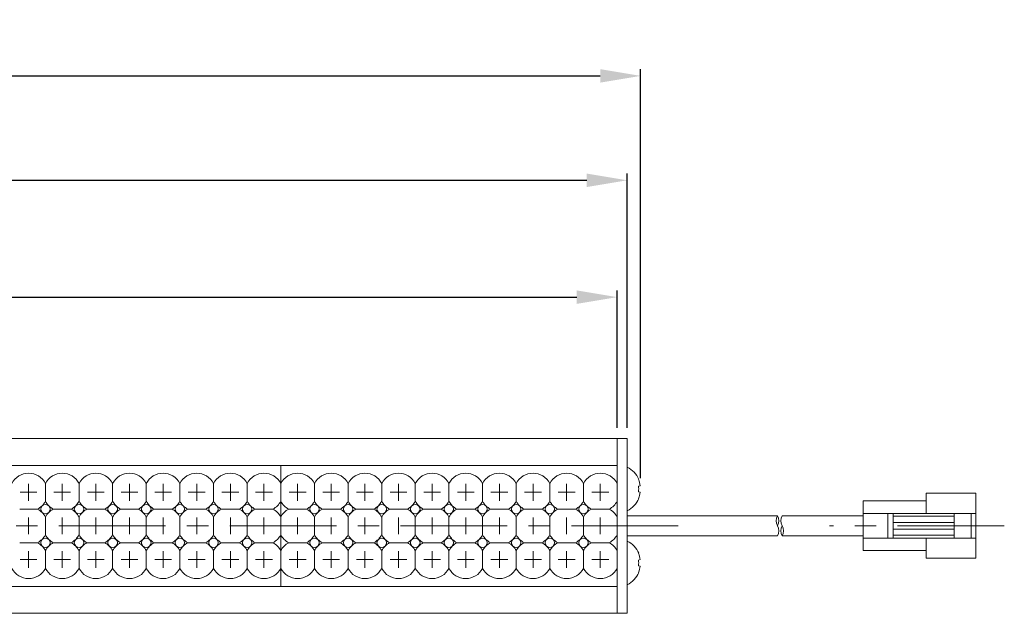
# Model space of a CAD drawing. Header units: millimetres. Extents: x -201 to 202, y 143 to 428.
# Tile 4 of 12: x -21 to 52, y 279 to 323. Entities that reach past the tile are written whole.
import ezdxf

# ---------------------------------------------------------------- set-up
doc = ezdxf.new("R2010")
doc.units = ezdxf.units.MM
doc.header["$LTSCALE"] = 0.25
doc.linetypes.add('CENTER', pattern=[50.8, 31.75, -6.35, 6.35, -6.35])
for name, color, linetype, lineweight in [('BASE', 7, 'Continuous', 20), ('CABLE', 7, 'Continuous', 20), ('CENTER', 1, 'CENTER', 9), ('DIMENSION', 6, 'Continuous', 9), ('LED LENS', 7, 'Continuous', 20), ('MXB8146', 7, 'Continuous', 20), ('SIDE PLATE', 7, 'Continuous', 20)]:
    doc.layers.add(name, color=color, linetype=linetype, lineweight=lineweight)
doc.styles.add('VS Standard', font='msgothic.ttc', dxfattribs={"height": 3})
doc.dimstyles.new('VS Standard x0.5', dxfattribs={"dimtxt": 3, "dimasz": 3, "dimexe": 0.5, "dimexo": 0.8, "dimgap": 0.5, "dimtad": 3, "dimlfac": 2, "dimrnd": 0.0001, "dimzin": 9, "dimdsep": 46, "dimtxsty": 'VS Standard', "dimcen": 0, "dimaunit": 1, "dimadec": 0, "dimazin": 2, "dimtfac": 1, "dimtmove": 0, "dimatfit": 3, "dimfxl": 1, "dimtolj": 1, "dimtzin": 0, "dimarcsym": 0})

# ---------------------------------------------------------------- blocks, each defined once
blk = doc.blocks.new('*D136')
at = {"layer": 'Defpoints', "color": 0}
for p in [(23.002, 302.422), (-76.998, 291.909), (23.002, 291.909)]:
    blk.add_point(p, dxfattribs=at)
at = {"layer": 'DIMENSION', "color": 0, "lineweight": -2}
for p, q in [((-76.998, 292.709), (-76.998, 302.922)), ((-73.998, 302.422), (20.002, 302.422)), ((23.002, 292.709), (23.002, 302.922))]:
    blk.add_line(p, q, dxfattribs=at)
at = {"layer": 'DIMENSION', "color": 0}
for points in [[(-73.998, 302.922), (-73.998, 301.922), (-76.998, 302.422)], [(20.002, 301.922), (20.002, 302.922), (23.002, 302.422)]]:
    blk.add_solid(points, dxfattribs=at)
at = {"layer": 'DIMENSION', "color": 0, "insert": (-26.998, 304.422), "char_height": 3, "attachment_point": 5, "style": 'VS Standard'}
blk.add_mtext('\\A1;200', dxfattribs=at)
blk = doc.blocks.new('*D137')
at = {"layer": 'Defpoints', "color": 0}
for p in [(23.752, 311.111), (-77.748, 291.909), (23.752, 291.909)]:
    blk.add_point(p, dxfattribs=at)
at = {"layer": 'DIMENSION', "color": 0, "lineweight": -2}
for p, q in [((-77.748, 292.709), (-77.748, 311.611)), ((-74.748, 311.111), (20.752, 311.111)), ((23.752, 292.709), (23.752, 311.611))]:
    blk.add_line(p, q, dxfattribs=at)
at = {"layer": 'DIMENSION', "color": 0}
for points in [[(-74.748, 311.611), (-74.748, 310.611), (-77.748, 311.111)], [(20.752, 310.611), (20.752, 311.611), (23.752, 311.111)]]:
    blk.add_solid(points, dxfattribs=at)
at = {"layer": 'DIMENSION', "color": 0, "insert": (-26.998, 313.111), "char_height": 3, "attachment_point": 5, "style": 'VS Standard'}
blk.add_mtext('\\A1;203', dxfattribs=at)
blk = doc.blocks.new('*D138')
at = {"layer": 'Defpoints', "color": 0}
for p in [(24.75, 318.875), (-78.75, 288.169), (24.75, 288.169)]:
    blk.add_point(p, dxfattribs=at)
at = {"layer": 'DIMENSION', "color": 0, "lineweight": -2}
for p, q in [((-78.75, 288.969), (-78.75, 319.375)), ((24.75, 288.969), (24.75, 319.375)), ((-75.75, 318.875), (21.75, 318.875))]:
    blk.add_line(p, q, dxfattribs=at)
at = {"layer": 'DIMENSION', "color": 0}
for points in [[(-75.75, 319.375), (-75.75, 318.375), (-78.75, 318.875)], [(21.75, 318.375), (21.75, 319.375), (24.75, 318.875)]]:
    blk.add_solid(points, dxfattribs=at)
at = {"layer": 'DIMENSION', "color": 0, "insert": (-27, 321.126), "char_height": 3, "attachment_point": 5, "style": 'VS Standard'}
blk.add_mtext('\\A1;\\A1;(207)', dxfattribs=at)

msp = doc.modelspace()

# ---------------------------------------------------------------- linework, layer by layer
at = {"layer": 'BASE'}
for p, q in [((-76.9975, 291.9088), (23.0025, 291.9088)), ((23.0025, 291.9088), (23.0025, 278.9088)), ((23.0025, 289.9088), (-76.9975, 289.9088)), ((-76.9975, 280.9088), (23.0025, 280.9088)), ((23.0025, 278.9088), (-76.9975, 278.9088))]:
    msp.add_line(p, q, dxfattribs=at)
at = {"layer": 'CABLE'}
for p, q in [((45.9852, 287.84), (49.6701, 287.84)), ((45.9852, 286.343), (45.9852, 287.84)), ((49.6701, 283.0036), (49.6701, 287.84)), ((41.287, 283.5794), (41.287, 287.2643)), ((41.287, 287.2643), (45.9852, 287.2643)), ((41.287, 286.343), (49.6701, 286.343)), ((43.1188, 284.5006), (43.1188, 286.343)), ((43.5291, 284.5006), (43.5291, 286.343)), ((48.0473, 284.5006), (48.0473, 286.343)), ((49.3323, 284.5006), (49.3323, 286.343)), ((34.9242, 286.1588), (23.7525, 286.1588)), ((35.2763, 286.1588), (41.287, 286.1588)), ((41.287, 286.1588), (41.287, 284.6588)), ((43.5291, 286.1296), (48.0473, 286.1296)), ((43.5291, 285.6698), (48.0473, 285.6698)), ((43.5291, 285.1739), (48.0473, 285.1739)), ((34.9243, 284.6588), (23.7525, 284.6588)), ((35.2763, 284.6588), (41.287, 284.6588)), ((41.287, 284.5006), (49.6701, 284.5006)), ((43.5291, 284.7141), (48.0473, 284.7141)), ((45.9852, 283.0036), (45.9852, 284.5006)), ((41.287, 283.5794), (45.9852, 283.5794)), ((45.9852, 283.0036), (49.6701, 283.0036))]:
    msp.add_line(p, q, dxfattribs=at)
for centre, radius, start, end in [((35.5573, 285.7903), 0.7325, 149.796415, 210.203585), ((34.2913, 285.7903), 0.7325, 329.796415, 30.203585), ((35.9094, 285.7903), 0.7325, 149.796415, 210.203585), ((34.243, 285.0403), 0.7808, 330.752118, 29.247882), ((35.9576, 285.0403), 0.7808, 150.752128, 209.247872), ((34.5989, 285.0403), 0.7774, 330.611691, 29.388309)]:
    msp.add_arc(centre, radius, start, end, dxfattribs=at)
at = {"layer": 'CENTER', "ltscale": 0.3}
for p, q in [((-20.7475, 288.5338), (-20.7475, 287.2838)), ((-18.2475, 288.5338), (-18.2475, 287.2838)), ((-15.7475, 288.5338), (-15.7475, 287.2838)), ((-13.2475, 288.5338), (-13.2475, 287.2838)), ((-10.7475, 288.5338), (-10.7475, 287.2838)), ((-8.2475, 288.5338), (-8.2475, 287.2838)), ((-5.7475, 288.5338), (-5.7475, 287.2838)), ((-3.2475, 288.5338), (-3.2475, 287.2838)), ((-0.7475, 288.5338), (-0.7475, 287.2838)), ((1.7525, 288.5338), (1.7525, 287.2838)), ((4.2525, 288.5338), (4.2525, 287.2838)), ((6.7525, 288.5338), (6.7525, 287.2838)), ((9.2525, 288.5338), (9.2525, 287.2838)), ((11.7525, 288.5338), (11.7525, 287.2838)), ((14.2525, 288.5338), (14.2525, 287.2838)), ((16.7525, 288.5338), (16.7525, 287.2838)), ((19.2525, 288.5338), (19.2525, 287.2838)), ((21.7525, 288.5338), (21.7525, 287.2838)), ((-21.3725, 287.9088), (-20.1225, 287.9088)), ((-18.8725, 287.9088), (-17.6225, 287.9088)), ((-16.3725, 287.9088), (-15.1225, 287.9088)), ((-13.8725, 287.9088), (-12.6225, 287.9088)), ((-11.3725, 287.9088), (-10.1225, 287.9088)), ((-8.8725, 287.9088), (-7.6225, 287.9088)), ((-6.3725, 287.9088), (-5.1225, 287.9088)), ((-3.8725, 287.9088), (-2.6225, 287.9088)), ((-1.3725, 287.9088), (-0.1225, 287.9088)), ((1.1275, 287.9088), (2.3775, 287.9088)), ((3.6275, 287.9088), (4.8775, 287.9088)), ((6.1275, 287.9088), (7.3775, 287.9088)), ((8.6275, 287.9088), (9.8775, 287.9088)), ((11.1275, 287.9088), (12.3775, 287.9088)), ((13.6275, 287.9088), (14.8775, 287.9088)), ((16.1275, 287.9088), (17.3775, 287.9088)), ((18.6275, 287.9088), (19.8775, 287.9088)), ((21.1275, 287.9088), (22.3775, 287.9088)), ((-20.7475, 286.0338), (-20.7475, 284.7838)), ((-18.2475, 286.0338), (-18.2475, 284.7838)), ((-15.7475, 286.0338), (-15.7475, 284.7838)), ((-13.2475, 286.0338), (-13.2475, 284.7838)), ((-10.7475, 286.0338), (-10.7475, 284.7838)), ((-8.2475, 286.0338), (-8.2475, 284.7838)), ((-5.7475, 286.0338), (-5.7475, 284.7838)), ((-3.2475, 286.0338), (-3.2475, 284.7838)), ((-0.7475, 286.0338), (-0.7475, 284.7838)), ((1.7525, 286.0338), (1.7525, 284.7838)), ((4.2525, 286.0338), (4.2525, 284.7838)), ((6.7525, 286.0338), (6.7525, 284.7838)), ((9.2525, 286.0338), (9.2525, 284.7838)), ((11.7525, 286.0338), (11.7525, 284.7838)), ((14.2525, 286.0338), (14.2525, 284.7838)), ((16.7525, 286.0338), (16.7525, 284.7838)), ((19.2525, 286.0338), (19.2525, 284.7838)), ((21.7525, 286.0338), (21.7525, 284.7838)), ((-20.7475, 283.5338), (-20.7475, 282.2838)), ((-18.2475, 283.5338), (-18.2475, 282.2838)), ((-15.7475, 283.5338), (-15.7475, 282.2838)), ((-13.2475, 283.5338), (-13.2475, 282.2838)), ((-10.7475, 283.5338), (-10.7475, 282.2838)), ((-8.2475, 283.5338), (-8.2475, 282.2838)), ((-5.7475, 283.5338), (-5.7475, 282.2838)), ((-3.2475, 283.5338), (-3.2475, 282.2838)), ((-0.7475, 283.5338), (-0.7475, 282.2838)), ((1.7525, 283.5338), (1.7525, 282.2838)), ((4.2525, 283.5338), (4.2525, 282.2838)), ((6.7525, 283.5338), (6.7525, 282.2838)), ((9.2525, 283.5338), (9.2525, 282.2838)), ((11.7525, 283.5338), (11.7525, 282.2838)), ((14.2525, 283.5338), (14.2525, 282.2838)), ((16.7525, 283.5338), (16.7525, 282.2838)), ((19.2525, 283.5338), (19.2525, 282.2838)), ((21.7525, 283.5338), (21.7525, 282.2838)), ((-21.3725, 282.9088), (-20.1225, 282.9088)), ((-18.8725, 282.9088), (-17.6225, 282.9088)), ((-16.3725, 282.9088), (-15.1225, 282.9088)), ((-13.8725, 282.9088), (-12.6225, 282.9088)), ((-11.3725, 282.9088), (-10.1225, 282.9088)), ((-8.8725, 282.9088), (-7.6225, 282.9088)), ((-6.3725, 282.9088), (-5.1225, 282.9088)), ((-3.8725, 282.9088), (-2.6225, 282.9088)), ((-1.3725, 282.9088), (-0.1225, 282.9088)), ((1.1275, 282.9088), (2.3775, 282.9088)), ((3.6275, 282.9088), (4.8775, 282.9088)), ((6.1275, 282.9088), (7.3775, 282.9088)), ((8.6275, 282.9088), (9.8775, 282.9088)), ((11.1275, 282.9088), (12.3775, 282.9088)), ((13.6275, 282.9088), (14.8775, 282.9088)), ((16.1275, 282.9088), (17.3775, 282.9088)), ((18.6275, 282.9088), (19.8775, 282.9088)), ((21.1275, 282.9088), (22.3775, 282.9088))]:
    msp.add_line(p, q, dxfattribs=at)
at = {"layer": 'CENTER'}
for p, q in [((-81.9975, 285.4203), (28.0025, 285.4203)), ((51.787, 285.4218), (38.787, 285.4218))]:
    msp.add_line(p, q, dxfattribs=at)
at = {"layer": 'LED LENS'}
for p, q in [((-1.9975, 289.9088), (-26.9975, 289.9088)), ((-1.9975, 288.5702), (-1.9975, 289.9088)), ((-1.9975, 289.9088), (-1.9975, 288.5702)), ((-1.9975, 289.9088), (-1.9975, 288.5702)), ((23.0025, 289.9088), (-1.9975, 289.9088)), ((-1.9975, 289.9088), (-1.9975, 288.5702)), ((-1.9975, 288.5587), (-1.9975, 289.8973)), ((-1.9975, 289.8973), (-1.9975, 288.5587)), ((23.0025, 288.5702), (23.0025, 289.9088)), ((23.0025, 289.9088), (23.0025, 288.5702)), ((23.0025, 289.9088), (23.0025, 288.5702)), ((-19.4975, 288.5702), (-19.4975, 287.9088)), ((-16.9975, 288.5702), (-16.9975, 287.9088)), ((-14.4975, 288.5702), (-14.4975, 287.9088)), ((-11.9975, 288.5702), (-11.9975, 287.9088)), ((-9.4975, 288.5702), (-9.4975, 287.9088)), ((-6.9975, 288.5702), (-6.9975, 287.9088)), ((-4.4975, 288.5702), (-4.4975, 287.9088)), ((-1.9975, 288.5702), (-1.9975, 287.9088)), ((-1.9975, 287.2474), (-1.9975, 288.5702)), ((-1.9975, 287.2474), (-1.9975, 288.5702)), ((-1.9975, 287.2474), (-1.9975, 288.5702)), ((-1.9975, 288.5587), (-1.9975, 287.8973)), ((-1.9975, 287.2358), (-1.9975, 288.5587)), ((0.5025, 288.5702), (0.5025, 287.9088)), ((3.0025, 288.5702), (3.0025, 287.9088)), ((5.5025, 288.5702), (5.5025, 287.9088)), ((8.0025, 288.5702), (8.0025, 287.9088)), ((10.5025, 288.5702), (10.5025, 287.9088)), ((13.0025, 288.5702), (13.0025, 287.9088)), ((15.5025, 288.5702), (15.5025, 287.9088)), ((18.0025, 288.5702), (18.0025, 287.9088)), ((20.5025, 288.5702), (20.5025, 287.9088)), ((23.0025, 288.5702), (23.0025, 287.9088)), ((23.0025, 287.2474), (23.0025, 288.5702)), ((23.0025, 287.2474), (23.0025, 288.5702)), ((-19.4975, 287.9088), (-19.4975, 287.2474)), ((-16.9975, 287.9088), (-16.9975, 287.2474)), ((-14.4975, 287.9088), (-14.4975, 287.2474)), ((-11.9975, 287.9088), (-11.9975, 287.2474)), ((-9.4975, 287.9088), (-9.4975, 287.2474)), ((-6.9975, 287.9088), (-6.9975, 287.2474)), ((-4.4975, 287.9088), (-4.4975, 287.2474)), ((-1.9975, 287.9088), (-1.9975, 287.2474)), ((-1.9975, 287.8973), (-1.9975, 287.2358)), ((0.5025, 287.9088), (0.5025, 287.2474)), ((3.0025, 287.9088), (3.0025, 287.2474)), ((5.5025, 287.9088), (5.5025, 287.2474)), ((8.0025, 287.9088), (8.0025, 287.2474)), ((10.5025, 287.9088), (10.5025, 287.2474)), ((13.0025, 287.9088), (13.0025, 287.2474)), ((15.5025, 287.9088), (15.5025, 287.2474)), ((18.0025, 287.9088), (18.0025, 287.2474)), ((20.5025, 287.9088), (20.5025, 287.2474)), ((23.0025, 287.9088), (23.0025, 287.2474)), ((-1.9975, 286.0702), (-1.9975, 287.2474)), ((-1.9975, 287.2474), (-1.9975, 286.0702)), ((-1.9975, 287.2474), (-1.9975, 286.0702)), ((-1.9975, 287.2474), (-1.9975, 286.0702)), ((-1.9975, 286.0587), (-1.9975, 287.2358)), ((-1.9975, 287.2358), (-1.9975, 286.0587)), ((23.0025, 286.0702), (23.0025, 287.2474)), ((23.0025, 287.2474), (23.0025, 286.0702)), ((23.0025, 287.2474), (23.0025, 286.0702)), ((-21.4089, 286.6588), (-20.0861, 286.6588)), ((-18.9089, 286.6588), (-17.5861, 286.6588)), ((-16.4089, 286.6588), (-15.0861, 286.6588)), ((-13.9089, 286.6588), (-12.5861, 286.6588)), ((-11.4089, 286.6588), (-10.0861, 286.6588)), ((-8.9089, 286.6588), (-7.5861, 286.6588)), ((-6.4089, 286.6588), (-5.0861, 286.6588)), ((-3.9089, 286.6588), (-2.5861, 286.6588)), ((-1.4089, 286.6588), (-0.0861, 286.6588)), ((1.0911, 286.6588), (2.4139, 286.6588)), ((3.5911, 286.6588), (4.9139, 286.6588)), ((6.0911, 286.6588), (7.4139, 286.6588)), ((8.5911, 286.6588), (9.9139, 286.6588)), ((11.0911, 286.6588), (12.4139, 286.6588)), ((13.5911, 286.6588), (14.9139, 286.6588)), ((16.0911, 286.6588), (17.4139, 286.6588)), ((18.5911, 286.6588), (19.9139, 286.6588)), ((21.0911, 286.6588), (22.4139, 286.6588)), ((-19.4975, 286.0702), (-19.4975, 285.4088)), ((-16.9975, 286.0702), (-16.9975, 285.4088)), ((-14.4975, 286.0702), (-14.4975, 285.4088)), ((-11.9975, 286.0702), (-11.9975, 285.4088)), ((-9.4975, 286.0702), (-9.4975, 285.4088)), ((-6.9975, 286.0702), (-6.9975, 285.4088)), ((-4.4975, 286.0702), (-4.4975, 285.4088)), ((-1.9975, 286.0702), (-1.9975, 285.4088)), ((-1.9975, 284.7474), (-1.9975, 286.0702)), ((-1.9975, 284.7474), (-1.9975, 286.0702)), ((-1.9975, 284.7474), (-1.9975, 286.0702)), ((-1.9975, 286.0587), (-1.9975, 285.3973)), ((-1.9975, 284.7358), (-1.9975, 286.0587)), ((0.5025, 286.0702), (0.5025, 285.4088)), ((3.0025, 286.0702), (3.0025, 285.4088)), ((5.5025, 286.0702), (5.5025, 285.4088)), ((8.0025, 286.0702), (8.0025, 285.4088)), ((10.5025, 286.0702), (10.5025, 285.4088)), ((13.0025, 286.0702), (13.0025, 285.4088)), ((15.5025, 286.0702), (15.5025, 285.4088)), ((18.0025, 286.0702), (18.0025, 285.4088)), ((20.5025, 286.0702), (20.5025, 285.4088)), ((23.0025, 286.0702), (23.0025, 285.4088)), ((23.0025, 284.7474), (23.0025, 286.0702)), ((23.0025, 284.7474), (23.0025, 286.0702)), ((-19.4975, 285.4088), (-19.4975, 284.7474)), ((-16.9975, 285.4088), (-16.9975, 284.7474)), ((-14.4975, 285.4088), (-14.4975, 284.7474)), ((-11.9975, 285.4088), (-11.9975, 284.7474)), ((-9.4975, 285.4088), (-9.4975, 284.7474)), ((-6.9975, 285.4088), (-6.9975, 284.7474)), ((-4.4975, 285.4088), (-4.4975, 284.7474)), ((-1.9975, 285.4088), (-1.9975, 284.7474)), ((-1.9975, 285.3973), (-1.9975, 284.7358)), ((-1.9975, 283.5702), (-1.9975, 284.7474)), ((-1.9975, 284.7474), (-1.9975, 283.5702)), ((-1.9975, 284.7474), (-1.9975, 283.5702)), ((-1.9975, 284.7474), (-1.9975, 283.5702)), ((-1.9975, 283.5587), (-1.9975, 284.7358)), ((-1.9975, 284.7358), (-1.9975, 283.5587)), ((0.5025, 285.4088), (0.5025, 284.7474)), ((3.0025, 285.4088), (3.0025, 284.7474)), ((5.5025, 285.4088), (5.5025, 284.7474)), ((8.0025, 285.4088), (8.0025, 284.7474)), ((10.5025, 285.4088), (10.5025, 284.7474)), ((13.0025, 285.4088), (13.0025, 284.7474)), ((15.5025, 285.4088), (15.5025, 284.7474)), ((18.0025, 285.4088), (18.0025, 284.7474)), ((20.5025, 285.4088), (20.5025, 284.7474)), ((23.0025, 285.4088), (23.0025, 284.7474)), ((23.0025, 283.5702), (23.0025, 284.7474)), ((23.0025, 284.7474), (23.0025, 283.5702)), ((23.0025, 284.7474), (23.0025, 283.5702)), ((-21.4089, 284.1588), (-20.0861, 284.1588)), ((-18.9089, 284.1588), (-17.5861, 284.1588)), ((-16.4089, 284.1588), (-15.0861, 284.1588)), ((-13.9089, 284.1588), (-12.5861, 284.1588)), ((-11.4089, 284.1588), (-10.0861, 284.1588)), ((-8.9089, 284.1588), (-7.5861, 284.1588)), ((-6.4089, 284.1588), (-5.0861, 284.1588)), ((-3.9089, 284.1588), (-2.5861, 284.1588)), ((-0.0861, 284.1588), (-1.4089, 284.1588)), ((1.0911, 284.1588), (2.4139, 284.1588)), ((3.5911, 284.1588), (4.9139, 284.1588)), ((6.0911, 284.1588), (7.4139, 284.1588)), ((8.5911, 284.1588), (9.9139, 284.1588)), ((11.0911, 284.1588), (12.4139, 284.1588)), ((13.5911, 284.1588), (14.9139, 284.1588)), ((16.0911, 284.1588), (17.4139, 284.1588)), ((18.5911, 284.1588), (19.9139, 284.1588)), ((21.0911, 284.1588), (22.4139, 284.1588)), ((-19.4975, 283.5702), (-19.4975, 282.9088)), ((-16.9975, 283.5702), (-16.9975, 282.9088)), ((-14.4975, 283.5702), (-14.4975, 282.9088)), ((-11.9975, 283.5702), (-11.9975, 282.9088)), ((-9.4975, 283.5702), (-9.4975, 282.9088)), ((-6.9975, 283.5702), (-6.9975, 282.9088)), ((-4.4975, 283.5702), (-4.4975, 282.9088)), ((-1.9975, 283.5702), (-1.9975, 282.9088)), ((-1.9975, 282.2474), (-1.9975, 283.5702)), ((-1.9975, 282.2474), (-1.9975, 283.5702)), ((-1.9975, 282.2474), (-1.9975, 283.5702)), ((-1.9975, 283.5587), (-1.9975, 282.8973)), ((-1.9975, 282.2358), (-1.9975, 283.5587)), ((0.5025, 282.9088), (0.5025, 283.5702)), ((3.0025, 283.5702), (3.0025, 282.9088)), ((5.5025, 283.5702), (5.5025, 282.9088)), ((8.0025, 283.5702), (8.0025, 282.9088)), ((10.5025, 283.5702), (10.5025, 282.9088)), ((13.0025, 283.5702), (13.0025, 282.9088)), ((15.5025, 283.5702), (15.5025, 282.9088)), ((18.0025, 283.5702), (18.0025, 282.9088)), ((20.5025, 283.5702), (20.5025, 282.9088)), ((23.0025, 283.5702), (23.0025, 282.9088)), ((23.0025, 282.2474), (23.0025, 283.5702)), ((23.0025, 282.2474), (23.0025, 283.5702)), ((-19.4975, 282.9088), (-19.4975, 282.2474)), ((-16.9975, 282.9088), (-16.9975, 282.2474)), ((-14.4975, 282.9088), (-14.4975, 282.2474)), ((-11.9975, 282.9088), (-11.9975, 282.2474)), ((-9.4975, 282.9088), (-9.4975, 282.2474)), ((-6.9975, 282.9088), (-6.9975, 282.2474)), ((-4.4975, 282.9088), (-4.4975, 282.2474)), ((-1.9975, 282.9088), (-1.9975, 282.2474)), ((-1.9975, 282.8973), (-1.9975, 282.2358)), ((0.5025, 282.2474), (0.5025, 282.9088)), ((3.0025, 282.9088), (3.0025, 282.2474)), ((5.5025, 282.9088), (5.5025, 282.2474)), ((8.0025, 282.9088), (8.0025, 282.2474)), ((10.5025, 282.9088), (10.5025, 282.2474)), ((13.0025, 282.9088), (13.0025, 282.2474)), ((15.5025, 282.9088), (15.5025, 282.2474)), ((18.0025, 282.9088), (18.0025, 282.2474)), ((20.5025, 282.9088), (20.5025, 282.2474)), ((23.0025, 282.9088), (23.0025, 282.2474)), ((-1.9975, 280.9088), (-1.9975, 282.2474)), ((-1.9975, 282.2474), (-1.9975, 280.9088)), ((-1.9975, 282.2474), (-1.9975, 280.9088)), ((-1.9975, 282.2474), (-1.9975, 280.9088)), ((-1.9975, 280.8973), (-1.9975, 282.2358)), ((-1.9975, 282.2358), (-1.9975, 280.8973)), ((23.0025, 280.9203), (23.0025, 282.2589)), ((23.0025, 282.2589), (23.0025, 280.9203)), ((23.0025, 280.9088), (23.0025, 282.2474)), ((23.0025, 282.2474), (23.0025, 280.9088)), ((23.0025, 282.2474), (23.0025, 280.9088)), ((-26.9975, 280.9088), (-1.9975, 280.9088)), ((-1.9975, 280.9088), (23.0025, 280.9088))]:
    msp.add_line(p, q, dxfattribs=at)
for centre in [(-19.4975, 286.6588), (-16.9975, 286.6588), (-14.4975, 286.6588), (-11.9975, 286.6588), (-9.4975, 286.6588), (-6.9975, 286.6588), (-4.4975, 286.6588), (0.5025, 286.6588), (3.0025, 286.6588), (5.5025, 286.6588), (8.0025, 286.6588), (10.5025, 286.6588), (13.0025, 286.6588), (15.5025, 286.6588), (18.0025, 286.6588), (20.5025, 286.6588), (-19.4975, 284.1588), (-16.9975, 284.1588), (-14.4975, 284.1588), (-11.9975, 284.1588), (-9.4975, 284.1588), (-6.9975, 284.1588), (-4.4975, 284.1588), (0.5025, 284.1588), (3.0025, 284.1588), (5.5025, 284.1588), (8.0025, 284.1588), (10.5025, 284.1588), (13.0025, 284.1588), (15.5025, 284.1588), (18.0025, 284.1588), (20.5025, 284.1588)]:
    msp.add_circle(centre, 0.35, dxfattribs=at)
for centre, start, end in [((-20.7475, 287.9088), 27.885567, 152.114433), ((-18.2475, 287.9088), 27.885567, 152.114433), ((-15.7475, 287.9088), 27.885567, 152.114433), ((-13.2475, 287.9088), 27.885567, 152.114433), ((-10.7475, 287.9088), 27.885567, 152.114433), ((-8.2475, 287.9088), 27.885567, 152.114433), ((-5.7475, 287.9088), 27.885567, 152.114433), ((-3.2475, 287.9088), 27.885567, 152.114433), ((-0.7475, 287.9088), 27.885567, 152.114433), ((1.7525, 287.9088), 27.885567, 152.114433), ((4.2525, 287.9088), 27.885567, 152.114433), ((6.7525, 287.9088), 27.885567, 152.114433), ((9.2525, 287.9088), 27.885567, 152.114433), ((11.7525, 287.9088), 27.885567, 152.114433), ((14.2525, 287.9088), 27.885567, 152.114433), ((16.7525, 287.9088), 27.885567, 152.114433), ((19.2525, 287.9088), 27.885567, 152.114433), ((21.7525, 287.9088), 27.885567, 152.114433), ((-20.7475, 287.9088), 315, 332.114433), ((-18.2475, 287.9088), 207.885567, 225), ((-18.2475, 287.9088), 315, 332.114433), ((-15.7475, 287.9088), 207.885567, 225), ((-15.7475, 287.9088), 315, 332.114433), ((-13.2475, 287.9088), 207.885567, 225), ((-13.2475, 287.9088), 315, 332.114433), ((-10.7475, 287.9088), 207.885567, 225), ((-10.7475, 287.9088), 315, 332.114433), ((-8.2475, 287.9088), 207.885567, 225), ((-8.2475, 287.9088), 315, 332.114433), ((-5.7475, 287.9088), 207.885567, 225), ((-5.7475, 287.9088), 315, 332.114433), ((-3.2475, 287.9088), 207.885567, 225), ((-3.2475, 287.9088), 297.885567, 332.114433), ((-0.7475, 287.9088), 207.885567, 242.114433), ((-0.7475, 287.9088), 315, 332.114433), ((1.7525, 287.9088), 207.885567, 225), ((1.7525, 287.9088), 315, 332.114433), ((4.2525, 287.9088), 207.885567, 225), ((4.2525, 287.9088), 315, 332.114433), ((6.7525, 287.9088), 207.885567, 225), ((6.7525, 287.9088), 315, 332.114433), ((9.2525, 287.9088), 207.885567, 225), ((9.2525, 287.9088), 315, 332.114433), ((11.7525, 287.9088), 207.885567, 225), ((11.7525, 287.9088), 315, 332.114433), ((14.2525, 287.9088), 207.885567, 225), ((14.2525, 287.9088), 315, 332.114433), ((16.7525, 287.9088), 207.885567, 225), ((16.7525, 287.9088), 315, 332.114433), ((19.2525, 287.9088), 207.885567, 225), ((19.2525, 287.9088), 315, 332.114433), ((21.7525, 287.9088), 207.885567, 225), ((21.7525, 287.9088), 297.885567, 332.114433), ((-20.7475, 287.9088), 297.885567, 315), ((-20.7475, 285.4088), 45, 62.114433), ((-20.7475, 285.4088), 27.885567, 45), ((-18.2475, 285.4088), 135, 152.114433), ((-18.2475, 287.9088), 225, 242.114433), ((-18.2475, 285.4088), 117.885567, 135), ((-18.2475, 287.9088), 297.885567, 315), ((-18.2475, 285.4088), 45, 62.114433), ((-18.2475, 285.4088), 27.885567, 45), ((-15.7475, 285.4088), 135, 152.114433), ((-15.7475, 287.9088), 225, 242.114433), ((-15.7475, 285.4088), 117.885567, 135), ((-15.7475, 287.9088), 297.885567, 315), ((-15.7475, 285.4088), 45, 62.114433), ((-15.7475, 285.4088), 27.885567, 45), ((-13.2475, 285.4088), 135, 152.114433), ((-13.2475, 287.9088), 225, 242.114433), ((-13.2475, 285.4088), 117.885567, 135), ((-13.2475, 287.9088), 297.885567, 315), ((-13.2475, 285.4088), 45, 62.114433), ((-13.2475, 285.4088), 27.885567, 45), ((-10.7475, 285.4088), 135, 152.114433), ((-10.7475, 287.9088), 225, 242.114433), ((-10.7475, 285.4088), 117.885567, 135), ((-10.7475, 287.9088), 297.885567, 315), ((-10.7475, 285.4088), 45, 62.114433), ((-10.7475, 285.4088), 27.885567, 45), ((-8.2475, 285.4088), 135, 152.114433), ((-8.2475, 287.9088), 225, 242.114433), ((-8.2475, 285.4088), 117.885567, 135), ((-8.2475, 287.9088), 297.885567, 315), ((-8.2475, 285.4088), 45, 62.114433), ((-8.2475, 285.4088), 27.885567, 45), ((-5.7475, 285.4088), 135, 152.114433), ((-5.7475, 287.9088), 225, 242.114433), ((-5.7475, 285.4088), 117.885567, 135), ((-5.7475, 287.9088), 297.885567, 315), ((-5.7475, 285.4088), 45, 62.114433), ((-5.7475, 285.4088), 27.885567, 45), ((-3.2475, 285.4088), 135, 152.114433), ((-3.2475, 287.9088), 225, 242.114433), ((-3.2475, 285.4088), 117.885567, 135), ((-3.2475, 285.4088), 27.885567, 62.114433), ((-0.7475, 285.4088), 117.885567, 152.114433), ((-0.7475, 287.9088), 297.885567, 315), ((-0.7475, 285.4088), 45, 62.114433), ((-0.7475, 285.4088), 27.885567, 45), ((1.7525, 285.4088), 135, 152.114433), ((1.7525, 287.9088), 225, 242.114433), ((1.7525, 285.4088), 117.885567, 135), ((1.7525, 287.9088), 297.885567, 315), ((1.7525, 285.4088), 45, 62.114433), ((1.7525, 285.4088), 27.885567, 45), ((4.2525, 285.4088), 135, 152.114433), ((4.2525, 287.9088), 225, 242.114433), ((4.2525, 285.4088), 117.885567, 135), ((4.2525, 287.9088), 297.885567, 315), ((4.2525, 285.4088), 45, 62.114433), ((4.2525, 285.4088), 27.885567, 45), ((6.7525, 285.4088), 135, 152.114433), ((6.7525, 287.9088), 225, 242.114433), ((6.7525, 285.4088), 117.885567, 135), ((6.7525, 287.9088), 297.885567, 315), ((6.7525, 285.4088), 45, 62.114433), ((6.7525, 285.4088), 27.885567, 45), ((9.2525, 285.4088), 135, 152.114433), ((9.2525, 287.9088), 225, 242.114433), ((9.2525, 285.4088), 117.885567, 135), ((9.2525, 287.9088), 297.885567, 315), ((9.2525, 285.4088), 45, 62.114433), ((9.2525, 285.4088), 27.885567, 45), ((11.7525, 285.4088), 135, 152.114433), ((11.7525, 287.9088), 225, 242.114433), ((11.7525, 285.4088), 117.885567, 135), ((11.7525, 287.9088), 297.885567, 315), ((11.7525, 285.4088), 45, 62.114433), ((11.7525, 285.4088), 27.885567, 45), ((14.2525, 285.4088), 135, 152.114433), ((14.2525, 287.9088), 225, 242.114433), ((14.2525, 285.4088), 117.885567, 135), ((14.2525, 287.9088), 297.885567, 315), ((14.2525, 285.4088), 45, 62.114433), ((14.2525, 285.4088), 27.885567, 45), ((16.7525, 285.4088), 135, 152.114433), ((16.7525, 287.9088), 225, 242.114433), ((16.7525, 285.4088), 117.885567, 135), ((16.7525, 287.9088), 297.885567, 315), ((16.7525, 285.4088), 45, 62.114433), ((16.7525, 285.4088), 27.885567, 45), ((19.2525, 285.4088), 135, 152.114433), ((19.2525, 287.9088), 225, 242.114433), ((19.2525, 285.4088), 117.885567, 135), ((19.2525, 287.9088), 297.885567, 315), ((19.2525, 285.4088), 45, 62.114433), ((19.2525, 285.4088), 27.885567, 45), ((21.7525, 285.4088), 135, 152.114433), ((21.7525, 287.9088), 225, 242.114433), ((21.7525, 285.4088), 117.885567, 135), ((21.7525, 285.4088), 27.885567, 62.114433), ((-20.7475, 285.4088), 315, 332.114433), ((-18.2475, 285.4088), 207.885567, 225), ((-18.2475, 285.4088), 315, 332.114433), ((-15.7475, 285.4088), 207.885567, 225), ((-15.7475, 285.4088), 315, 332.114433), ((-13.2475, 285.4088), 207.885567, 225), ((-13.2475, 285.4088), 315, 332.114433), ((-10.7475, 285.4088), 207.885567, 225), ((-10.7475, 285.4088), 315, 332.114433), ((-8.2475, 285.4088), 207.885567, 225), ((-8.2475, 285.4088), 315, 332.114433), ((-5.7475, 285.4088), 207.885567, 225), ((-5.7475, 285.4088), 315, 332.114433), ((-3.2475, 285.4088), 207.885567, 225), ((-3.2475, 285.4088), 297.885567, 332.114433), ((-0.7475, 285.4088), 207.885567, 242.114433), ((-0.7475, 285.4088), 315, 332.114433), ((1.7525, 285.4088), 207.885567, 225), ((1.7525, 285.4088), 315, 332.114433), ((4.2525, 285.4088), 207.885567, 225), ((4.2525, 285.4088), 315, 332.114433), ((6.7525, 285.4088), 207.885567, 225), ((6.7525, 285.4088), 315, 332.114433), ((9.2525, 285.4088), 207.885567, 225), ((9.2525, 285.4088), 315, 332.114433), ((11.7525, 285.4088), 207.885567, 225), ((11.7525, 285.4088), 315, 332.114433), ((14.2525, 285.4088), 207.885567, 225), ((14.2525, 285.4088), 315, 332.114433), ((16.7525, 285.4088), 207.885567, 225), ((16.7525, 285.4088), 315, 332.114433), ((19.2525, 285.4088), 207.885567, 225), ((19.2525, 285.4088), 315, 332.114433), ((21.7525, 285.4088), 207.885567, 225), ((21.7525, 285.4088), 297.885567, 332.114433), ((-20.7475, 285.4088), 297.885567, 315), ((-20.7475, 282.9088), 45, 62.114433), ((-18.2475, 285.4088), 225, 242.114433), ((-18.2475, 282.9088), 117.885567, 135), ((-18.2475, 285.4088), 297.885567, 315), ((-18.2475, 282.9088), 45, 62.114433), ((-15.7475, 285.4088), 225, 242.114433), ((-15.7475, 282.9088), 117.885567, 135), ((-15.7475, 285.4088), 297.885567, 315), ((-15.7475, 282.9088), 45, 62.114433), ((-13.2475, 285.4088), 225, 242.114433), ((-13.2475, 282.9088), 117.885567, 135), ((-13.2475, 285.4088), 297.885567, 315), ((-13.2475, 282.9088), 45, 62.114433), ((-10.7475, 285.4088), 225, 242.114433), ((-10.7475, 282.9088), 117.885567, 135), ((-10.7475, 285.4088), 297.885567, 315), ((-10.7475, 282.9088), 45, 62.114433), ((-8.2475, 285.4088), 225, 242.114433), ((-8.2475, 282.9088), 117.885567, 135), ((-8.2475, 285.4088), 297.885567, 315), ((-8.2475, 282.9088), 45, 62.114433), ((-5.7475, 285.4088), 225, 242.114433), ((-5.7475, 282.9088), 117.885567, 135), ((-5.7475, 285.4088), 297.885567, 315), ((-5.7475, 282.9088), 45, 62.114433), ((-3.2475, 285.4088), 225, 242.114433), ((-3.2475, 282.9088), 117.885567, 135), ((-3.2475, 282.9088), 27.885567, 62.114433), ((-0.7475, 282.9088), 117.885567, 152.114433), ((-0.7475, 285.4088), 297.885567, 315), ((-0.7475, 282.9088), 45, 62.114433), ((1.7525, 285.4088), 225, 242.114433), ((1.7525, 282.9088), 117.885567, 135), ((1.7525, 285.4088), 297.885567, 315), ((1.7525, 282.9088), 45, 62.114433), ((4.2525, 285.4088), 225, 242.114433), ((4.2525, 282.9088), 117.885567, 135), ((4.2525, 285.4088), 297.885567, 315), ((4.2525, 282.9088), 45, 62.114433), ((6.7525, 285.4088), 225, 242.114433), ((6.7525, 282.9088), 117.885567, 135), ((6.7525, 285.4088), 297.885567, 315), ((6.7525, 282.9088), 45, 62.114433), ((9.2525, 285.4088), 225, 242.114433), ((9.2525, 282.9088), 117.885567, 135), ((9.2525, 285.4088), 297.885567, 315), ((9.2525, 282.9088), 45, 62.114433), ((11.7525, 285.4088), 225, 242.114433), ((11.7525, 282.9088), 117.885567, 135), ((11.7525, 285.4088), 297.885567, 315), ((11.7525, 282.9088), 45, 62.114433), ((14.2525, 285.4088), 225, 242.114433), ((14.2525, 282.9088), 117.885567, 135), ((14.2525, 285.4088), 297.885567, 315), ((14.2525, 282.9088), 45, 62.114433), ((16.7525, 285.4088), 225, 242.114433), ((16.7525, 282.9088), 117.885567, 135), ((16.7525, 285.4088), 297.885567, 315), ((16.7525, 282.9088), 45, 62.114433), ((19.2525, 285.4088), 225, 242.114433), ((19.2525, 282.9088), 117.885567, 135), ((19.2525, 285.4088), 297.885567, 315), ((19.2525, 282.9088), 45, 62.114433), ((21.7525, 285.4088), 225, 242.114433), ((21.7525, 282.9088), 117.885567, 135), ((21.7525, 282.9088), 27.885567, 62.114433), ((-20.7475, 282.9088), 27.885567, 45), ((-18.2475, 282.9088), 135, 152.114433), ((-18.2475, 282.9088), 27.885567, 45), ((-15.7475, 282.9088), 135, 152.114433), ((-15.7475, 282.9088), 27.885567, 45), ((-13.2475, 282.9088), 135, 152.114433), ((-13.2475, 282.9088), 27.885567, 45), ((-10.7475, 282.9088), 135, 152.114433), ((-10.7475, 282.9088), 27.885567, 45), ((-8.2475, 282.9088), 135, 152.114433), ((-8.2475, 282.9088), 27.885567, 45), ((-5.7475, 282.9088), 135, 152.114433), ((-5.7475, 282.9088), 27.885567, 45), ((-3.2475, 282.9088), 135, 152.114433), ((-0.7475, 282.9088), 27.885567, 45), ((1.7525, 282.9088), 135, 152.114433), ((1.7525, 282.9088), 27.885567, 45), ((4.2525, 282.9088), 135, 152.114433), ((4.2525, 282.9088), 27.885567, 45), ((6.7525, 282.9088), 135, 152.114433), ((6.7525, 282.9088), 27.885567, 45), ((9.2525, 282.9088), 135, 152.114433), ((9.2525, 282.9088), 27.885567, 45), ((11.7525, 282.9088), 135, 152.114433), ((11.7525, 282.9088), 27.885567, 45), ((14.2525, 282.9088), 135, 152.114433), ((14.2525, 282.9088), 27.885567, 45), ((16.7525, 282.9088), 135, 152.114433), ((16.7525, 282.9088), 27.885567, 45), ((19.2525, 282.9088), 135, 152.114433), ((19.2525, 282.9088), 27.885567, 45), ((21.7525, 282.9088), 135, 152.114433), ((-20.7475, 282.9088), 207.885567, 332.114433), ((-18.2475, 282.9088), 207.885567, 332.114433), ((-15.7475, 282.9088), 207.885567, 332.114433), ((-13.2475, 282.9088), 207.885567, 332.114433), ((-10.7475, 282.9088), 207.885567, 332.114433), ((-8.2475, 282.9088), 207.885567, 332.114433), ((-5.7475, 282.9088), 207.885567, 332.114433), ((-3.2475, 282.9088), 207.885567, 332.114433), ((-0.7475, 282.9088), 207.885567, 332.114433), ((1.7525, 282.9088), 207.885567, 332.114433), ((4.2525, 282.9088), 207.885567, 332.114433), ((6.7525, 282.9088), 207.885567, 332.114433), ((9.2525, 282.9088), 207.885567, 332.114433), ((11.7525, 282.9088), 207.885567, 332.114433), ((14.2525, 282.9088), 207.885567, 332.114433), ((16.7525, 282.9088), 207.885567, 332.114433), ((19.2525, 282.9088), 207.885567, 332.114433), ((21.7525, 282.9088), 207.885567, 332.114433)]:
    msp.add_arc(centre, 1.4142, start, end, dxfattribs=at)
at = {"layer": 'MXB8146'}
for p, q in [((23.7525, 289.7838), (23.7525, 286.5338)), ((24.5962, 288.8669), (24.6078, 288.87)), ((24.5962, 288.3669), (24.7202, 288.4001)), ((24.7202, 287.9174), (24.5962, 287.9507)), ((24.6078, 287.4476), (24.5962, 287.4507)), ((23.7525, 281.0338), (23.7525, 284.2838)), ((24.6078, 283.37), (24.5962, 283.3669)), ((24.7202, 282.9001), (24.5962, 282.8669)), ((24.5962, 282.4507), (24.7202, 282.4174)), ((24.5962, 281.9507), (24.6078, 281.9476))]:
    msp.add_line(p, q, dxfattribs=at)
for centre, radius, start, end in [((22.9322, 288.1588), 1.8203, 22.999183, 63.215004), ((22.88, 288.1609), 1.8557, 7.406516, 22.360753), ((22.7421, 288.1588), 1.8657, 353.595632, 6.404368), ((22.88, 288.1567), 1.8557, 337.639247, 352.593484), ((22.9322, 288.1588), 1.8203, 296.784996, 337.000817), ((22.9322, 282.6588), 1.8203, 22.999183, 63.215004), ((22.88, 282.6609), 1.8557, 7.406516, 22.360753), ((22.7421, 282.6588), 1.8657, 353.595632, 6.404368), ((22.9322, 282.6588), 1.8203, 296.784996, 337.000817), ((22.88, 282.6567), 1.8557, 337.639247, 352.593484)]:
    msp.add_arc(centre, radius, start, end, dxfattribs=at)
at = {"layer": 'SIDE PLATE'}
msp.add_lwpolyline([(23.7525, 291.9088), (23.0025, 291.9088), (23.0025, 278.9088), (23.7525, 278.9088)], close=True, dxfattribs=at)

# ---------------------------------------------------------------- dimensions: what is measured, and where the dimension line sits
at = {"layer": 'DIMENSION'}
dim = msp.add_linear_dim(base=(24.7499, 318.8748), p1=(-78.7501, 288.1693), p2=(24.7499, 288.1693), text='\\A1;(<>)', dimstyle='VS Standard x0.5', dxfattribs=at)
dim.commit()
dim.dimension.update_dxf_attribs({"geometry": '*D138', "text_midpoint": (-27.0001, 321.126)})
for base, p1, p2, picture, middle in [((23.7525, 311.1106), (-77.7475, 291.9088), (23.7525, 291.9088), '*D137', (-26.9975, 313.1111)), ((23.0025, 302.4219), (-76.9975, 291.9088), (23.0025, 291.9088), '*D136', (-26.9975, 304.4225))]:
    dim = msp.add_linear_dim(base=base, p1=p1, p2=p2, dimstyle='VS Standard x0.5', dxfattribs=at)
    dim.commit()
    dim.dimension.update_dxf_attribs({"geometry": picture, "text_midpoint": middle})

doc.saveas('drawing.dxf')
